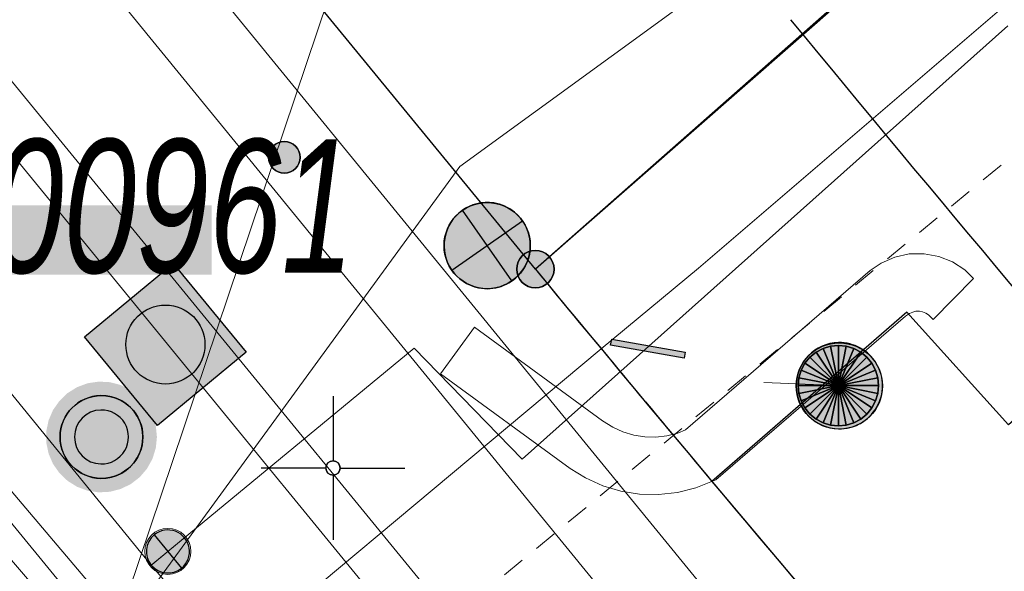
# Model space of a CAD drawing. Header units: metres. Extents: x 2695560 to 2696939, y 1260529 to 1262050.
# Tile 152 of 256: x 2695723.24 to 2695731.81, y 1260923.91 to 1260928.71. Entities that reach past the tile are written whole.
import ezdxf

# ---------------------------------------------------------------- set-up
doc = ezdxf.new("R2010")
doc.units = ezdxf.units.M
doc.linetypes.add('AUSGEZOGEN', pattern=[0])
doc.linetypes.add('VERDECKT2_S2', pattern=[0.36, 0.2, -0.16])
for name, color, linetype in [('XR$1$AV_Grenzpunkte', 7, 'AUSGEZOGEN'), ('XR$1$AV_Koordinatennetzpunkte', 7, 'AUSGEZOGEN'), ('XR$1$AV_Lagefixpunkt-Nr.', 7, 'AUSGEZOGEN'), ('XR$1$AV_Lagefixpunkte', 7, 'AUSGEZOGEN'), ('XR$1$AV_Linien (BB)', 7, 'AUSGEZOGEN'), ('XR$1$AW_LK_Schachtdeckel', 24, 'AUSGEZOGEN'), ('XR$1$EW_LK_Knoten', 1, 'AUSGEZOGEN'), ('XR$1$Liegenschaftsgrenzen', 7, 'AUSGEZOGEN'), ('XR$1$PFAV', 255, 'AUSGEZOGEN'), ('XR$1$PFAW', 255, 'AUSGEZOGEN'), ('XR$1$PFEW', 255, 'AUSGEZOGEN'), ('XR$1$PFWA', 255, 'AUSGEZOGEN'), ('XR$1$RAEW', 8, 'AUSGEZOGEN'), ('XR$1$RP_Abstandslinie', 7, 'AUSGEZOGEN'), ('XR$1$WA_LK_Absperrarmatur', 171, 'AUSGEZOGEN'), ('XR$1$WA_LK_Rohrleitungsteil', 171, 'AUSGEZOGEN')]:
    doc.layers.add(name, color=color, linetype=linetype)
for name, color, linetype, lineweight in [('XR$2$ABW-Linie-R-genau', 4, 'AUSGEZOGEN', 18), ('XR$2$ABW-Linie-R-ungenau', 4, 'VERDECKT2_S2', 18), ('XR$2$ABW-LinieFlaeche-R-genau', 4, 'AUSGEZOGEN', 18), ('XR$2$ABW-Punkt', 6, 'AUSGEZOGEN', 18), ('XR$2$ELE-Flaeche-oberirdisch', 1, 'AUSGEZOGEN', 18), ('XR$2$ELE-LinieFlaeche-genau', 1, 'AUSGEZOGEN', 18), ('XR$2$GAS-Linie-genau', 12, 'AUSGEZOGEN', 18), ('XR$2$KOM-Linie-U-genau', 91, 'AUSGEZOGEN', 18), ('XR$2$WAS-Linie-genau', 5, 'AUSGEZOGEN', 18), ('XR$2$WAS-Punkt', 5, 'AUSGEZOGEN', 18)]:
    doc.layers.add(name, color=color, linetype=linetype, lineweight=lineweight)
doc.styles.add('ARIAL', font='arial.ttf')

# ---------------------------------------------------------------- blocks, each defined once
blk = doc.blocks.new('COMPLEXOBJECT_470')
at = {"layer": 'XR$1$AV_Linien (BB)', "color": 7, "linetype": 'AUSGEZOGEN', "transparency": 33554687}
blk.add_arc((5937.3837, 11100.3474), 272.9562, 220.002895, 222.091605, dxfattribs=at)
blk = doc.blocks.new('COMPLEXOBJECT_1384')
at = {"layer": 'XR$1$Liegenschaftsgrenzen', "color": 7, "linetype": 'AUSGEZOGEN', "transparency": 33554687}
blk.add_arc((5936.4629, 11099.5673), 271.7499, 219.495374, 222.099685, dxfattribs=at)
blk = doc.blocks.new('BWAV1')
at = {"layer": 'XR$1$PFAV', "transparency": 33554687}
blk.add_hatch(color=7, dxfattribs=at).paths.add_polyline_path([(0.67, 0), (0.656, 0.135), (0.616, 0.264), (0.55, 0.383), (0.462, 0.486), (0.354, 0.569), (0.233, 0.628), (0.101, 0.662), (-0.034, 0.669), (-0.168, 0.649), (-0.295, 0.602), (-0.41, 0.53), (-0.508, 0.436), (-0.586, 0.325), (-0.639, 0.201), (-0.667, 0.068), (-0.667, -0.068), (-0.639, -0.201), (-0.586, -0.325), (-0.508, -0.436), (-0.41, -0.53), (-0.295, -0.602), (-0.168, -0.649), (-0.034, -0.669), (0.101, -0.662), (0.233, -0.628), (0.354, -0.569), (0.462, -0.486), (0.55, -0.383), (0.616, -0.264), (0.656, -0.135)])
at = {"color": 7, "transparency": 33554687}
for radius, start, end in [(0.5, 91.1948, 268.8052), (0.5, 268.8052, 91.1948), (0.326, 91.1948, 268.8052), (0.326, 268.8052, 91.1948)]:
    blk.add_arc((0, 0), radius, start, end, dxfattribs=at)
at = {"layer": 'XR$1$PFAV', "transparency": 33554687}
blk.add_circle((0, 0), 0.5, dxfattribs=at)
blk = doc.blocks.new('BAV15')
at = {"layer": 'XR$1$PFAV', "transparency": 33554687}
blk.add_hatch(color=7, dxfattribs=at).paths.add_polyline_path([(0.5, 0), (0.49, 0.101), (0.459, 0.197), (0.41, 0.286), (0.344, 0.362), (0.264, 0.424), (0.174, 0.469), (0.076, 0.494), (-0.025, 0.499), (-0.125, 0.484), (-0.22, 0.449), (-0.306, 0.395), (-0.379, 0.326), (-0.437, 0.243), (-0.477, 0.15), (-0.497, 0.051), (-0.497, -0.051), (-0.477, -0.15), (-0.437, -0.243), (-0.379, -0.326), (-0.306, -0.395), (-0.22, -0.449), (-0.125, -0.484), (-0.025, -0.499), (0.076, -0.494), (0.174, -0.469), (0.264, -0.424), (0.344, -0.362), (0.41, -0.286), (0.459, -0.197), (0.49, -0.101)])
at = {"color": 7, "transparency": 33554687}
for start, end in [(90, 270), (270, 90)]:
    blk.add_arc((0, 0), 0.5, start, end, dxfattribs=at)
at = {"layer": 'XR$1$PFAV', "transparency": 33554687}
blk.add_circle((0, 0), 0.5, dxfattribs=at)
blk = doc.blocks.new('BAV2041')
at = {"color": 7, "transparency": 33554687}
for p, q in [((0, 0.5), (0, 0.05)), ((-0.05, 0), (-0.5, 0)), ((0.05, 0), (0.5, 0)), ((0, -0.05), (0, -0.5))]:
    blk.add_line(p, q, dxfattribs=at)
blk.add_circle((0, 0), 0.05, dxfattribs=at)
for start, end in [(90, 270), (270, 90)]:
    blk.add_arc((0, 0), 0.05, start, end, dxfattribs=at)
blk = doc.blocks.new('COMPLEXOBJECT_1445')
at = {"layer": 'XR$1$RP_Abstandslinie', "color": 7, "linetype": 'AUSGEZOGEN', "transparency": 33554687}
blk.add_arc((5936.6668, 11099.6986), 268.8977, 219.433377, 224.519631, dxfattribs=at)
blk = doc.blocks.new('BAW2087')
at = {"lineweight": 25, "true_color": 0x000000, "transparency": 33554687}
h = blk.add_hatch(color=18, dxfattribs=at)
h.paths.add_polyline_path([(-0.5, 0.5), (-0.5, -0.5), (0.5, -0.5), (0.5, 0.5)])
h.paths.add_polyline_path([(0.3367, -0.0692), (0.3159, -0.1356), (0.2821, -0.1964), (0.2368, -0.2491), (0.1818, -0.2917), (0.1194, -0.3224), (0.0521, -0.3398), (-0.0174, -0.3433), (-0.0862, -0.3328), (-0.1514, -0.3086), (-0.2104, -0.2718), (-0.2608, -0.2239), (-0.3006, -0.1668), (-0.328, -0.1029), (-0.342, -0.0348), (-0.342, 0.0348), (-0.328, 0.1029), (-0.3006, 0.1668), (-0.2608, 0.2239), (-0.2104, 0.2718), (-0.1514, 0.3086), (-0.0862, 0.3328), (-0.0174, 0.3433), (0.0521, 0.3398), (0.1194, 0.3224), (0.1818, 0.2917), (0.2368, 0.2491), (0.2821, 0.1964), (0.3159, 0.1356), (0.3367, 0.0692), (0.3438, 0)], flags=16)
at = {"layer": 'XR$1$PFAW', "lineweight": 25, "transparency": 33554687}
blk.add_hatch(color=7, dxfattribs=at).paths.add_polyline_path([(0.3438, 0), (0.3367, 0.0692), (0.3159, 0.1356), (0.2821, 0.1964), (0.2368, 0.2491), (0.1818, 0.2917), (0.1194, 0.3224), (0.0521, 0.3398), (-0.0174, 0.3433), (-0.0862, 0.3328), (-0.1514, 0.3086), (-0.2104, 0.2718), (-0.2608, 0.2239), (-0.3006, 0.1668), (-0.328, 0.1029), (-0.342, 0.0348), (-0.342, -0.0348), (-0.328, -0.1029), (-0.3006, -0.1668), (-0.2608, -0.2239), (-0.2104, -0.2718), (-0.1514, -0.3086), (-0.0862, -0.3328), (-0.0174, -0.3433), (0.0521, -0.3398), (0.1194, -0.3224), (0.1818, -0.2917), (0.2368, -0.2491), (0.2821, -0.1964), (0.3159, -0.1356), (0.3367, -0.0692)])
at = {"lineweight": 25, "transparency": 33554687}
for p, q in [((-0.5, 0.5, 0.993), (0.5, 0.5, 0.993)), ((-0.5, -0.5, 0.993), (-0.5, 0.5, 0.993)), ((0.5, 0.5, 0.993), (0.5, -0.5, 0.993)), ((0.5, -0.5, 0.993), (-0.5, -0.5, 0.993))]:
    blk.add_line(p, q, dxfattribs=at)
blk.add_circle((0, 0), 0.3438, dxfattribs=at)
at = {"layer": 'XR$1$PFAW', "lineweight": 25, "transparency": 33554687}
blk.add_line((-0.5, 0.5), (0.5, 0.5), dxfattribs=at)
at = {"layer": 'XR$1$PFAW', "color": 31, "lineweight": 25, "transparency": 33554687}
for p, q in [((-0.5, -0.5), (-0.5, 0.5)), ((0.5, 0.5), (0.5, -0.5)), ((0.5, -0.5), (-0.5, -0.5))]:
    blk.add_line(p, q, dxfattribs=at)
at = {"layer": 'XR$1$PFAW', "lineweight": 25, "transparency": 33554687}
blk.add_circle((0, 0), 0.3438, dxfattribs=at)
blk = doc.blocks.new('BAW2082')
at = {"layer": 'XR$1$PFAW', "transparency": 33554687}
blk.add_hatch(color=7, dxfattribs=at).paths.add_polyline_path([(0.509, -0.003), (0.499, 0.098), (0.469, 0.194), (0.42, 0.283), (0.354, 0.359), (0.274, 0.421), (0.183, 0.466), (0.085, 0.491), (-0.016, 0.496), (-0.116, 0.481), (-0.211, 0.446), (-0.297, 0.392), (-0.37, 0.323), (-0.428, 0.24), (-0.468, 0.147), (-0.488, 0.047), (-0.488, -0.054), (-0.468, -0.153), (-0.428, -0.246), (-0.37, -0.329), (-0.297, -0.398), (-0.211, -0.452), (-0.116, -0.487), (-0.016, -0.502), (0.085, -0.497), (0.183, -0.472), (0.274, -0.427), (0.354, -0.366), (0.42, -0.289), (0.469, -0.2), (0.499, -0.104)])
at = {"transparency": 33554687}
for start, end in [(91.1948, 268.8052), (268.8052, 91.1948)]:
    blk.add_arc((0.01, 0), 0.5, start, end, dxfattribs=at)
at = {"layer": 'XR$1$PFAW', "transparency": 33554687}
blk.add_circle((0.009, -0.003), 0.5, dxfattribs=at)
blk = doc.blocks.new('BWA2013')
at = {"true_color": 0x000000, "transparency": 33554687}
blk.add_hatch(color=18, dxfattribs=at).paths.add_polyline_path([(-0.291, -0.409), (0.352, 0.357), (0.291, 0.409), (-0.352, -0.357)])
at = {"transparency": 33554687}
blk.add_lwpolyline([(-0.291, -0.409), (-0.352, -0.357), (0.291, 0.409), (0.352, 0.357), (-0.291, -0.409)], close=True, dxfattribs=at)
blk = doc.blocks.new('BWA965')
at = {"layer": 'XR$1$PFWA', "transparency": 33554687}
blk.add_hatch(color=7, dxfattribs=at).paths.add_polyline_path([(0, 0.5), (-0.051, 0.497), (-0.101, 0.49), (-0.15, 0.477), (-0.197, 0.459), (-0.243, 0.437), (-0.286, 0.41), (-0.326, 0.379), (-0.362, 0.344), (-0.395, 0.306), (-0.424, 0.264), (-0.449, 0.22), (-0.469, 0.174), (-0.484, 0.125), (-0.494, 0.076), (-0.499, 0.025), (-0.499, -0.025), (-0.494, -0.076), (-0.484, -0.125), (-0.469, -0.174), (-0.449, -0.22), (-0.424, -0.264), (-0.395, -0.306), (-0.362, -0.344), (-0.326, -0.379), (-0.286, -0.41), (-0.243, -0.437), (-0.197, -0.459), (-0.15, -0.477), (-0.101, -0.49), (-0.051, -0.497), (0, -0.5), (0.051, -0.497), (0.101, -0.49), (0.15, -0.477), (0.197, -0.459), (0.243, -0.437), (0.286, -0.41), (0.326, -0.379), (0.362, -0.344), (0.395, -0.306), (0.424, -0.264), (0.449, -0.22), (0.469, -0.174), (0.484, -0.125), (0.494, -0.076), (0.499, -0.025), (0.499, 0.025), (0.494, 0.076), (0.484, 0.125), (0.469, 0.174), (0.449, 0.22), (0.424, 0.264), (0.395, 0.306), (0.362, 0.344), (0.326, 0.379), (0.286, 0.41), (0.243, 0.437), (0.197, 0.459), (0.15, 0.477), (0.101, 0.49), (0.051, 0.497)])
at = {"transparency": 33554687}
blk.add_line((0, 0.5), (0, -0.5), dxfattribs=at)
for start, end in [(90, 270), (270, 90)]:
    blk.add_arc((0, 0), 0.5, start, end, dxfattribs=at)
blk = doc.blocks.new('BEWLP2549_S')
at = {"layer": 'XR$1$PFEW', "transparency": 33554687}
blk.add_hatch(color=7, dxfattribs=at).paths.add_polyline_path([(0.5, 0), (0.49, 0.101), (0.459, 0.197), (0.41, 0.286), (0.344, 0.362), (0.264, 0.424), (0.174, 0.469), (0.076, 0.494), (-0.025, 0.499), (-0.125, 0.484), (-0.22, 0.449), (-0.306, 0.395), (-0.379, 0.326), (-0.437, 0.243), (-0.477, 0.15), (-0.497, 0.051), (-0.497, -0.051), (-0.477, -0.15), (-0.437, -0.243), (-0.379, -0.326), (-0.306, -0.395), (-0.22, -0.449), (-0.125, -0.484), (-0.025, -0.499), (0.076, -0.494), (0.174, -0.469), (0.264, -0.424), (0.344, -0.362), (0.41, -0.286), (0.459, -0.197), (0.49, -0.101)])
at = {"color": 1, "transparency": 33554687}
for p, q in [((0.354, -0.354), (-0.354, 0.354)), ((-0.354, -0.354), (0.354, 0.354))]:
    blk.add_line(p, q, dxfattribs=at)
for start, end in [(91.3809, 268.6191), (268.6191, 91.3809)]:
    blk.add_arc((0, 0), 0.5, start, end, dxfattribs=at)
at = {"layer": 'XR$1$PFEW', "transparency": 33554687}
blk.add_circle((0, 0), 0.5, dxfattribs=at)
blk = doc.blocks.new('BEW957')
at = {"layer": 'XR$1$RAEW', "transparency": 33554687}
blk.add_hatch(color=1, dxfattribs=at).paths.add_polyline_path([(-0.5, 0), (-0.497, -0.051), (-0.49, -0.101), (-0.477, -0.15), (-0.459, -0.197), (-0.437, -0.243), (-0.41, -0.286), (-0.379, -0.326), (-0.344, -0.362), (-0.306, -0.395), (-0.264, -0.424), (-0.22, -0.449), (-0.174, -0.469), (-0.125, -0.484), (-0.076, -0.494), (-0.025, -0.499), (0.025, -0.499), (0.076, -0.494), (0.125, -0.484), (0.174, -0.469), (0.22, -0.449), (0.264, -0.424), (0.306, -0.395), (0.344, -0.362), (0.379, -0.326), (0.41, -0.286), (0.437, -0.243), (0.459, -0.197), (0.477, -0.15), (0.49, -0.101), (0.497, -0.051), (0.5, 0), (0.497, 0.051), (0.49, 0.101), (0.477, 0.15), (0.459, 0.197), (0.437, 0.243), (0.41, 0.286), (0.379, 0.326), (0.344, 0.362), (0.306, 0.395), (0.264, 0.424), (0.22, 0.449), (0.174, 0.469), (0.125, 0.484), (0.076, 0.494), (0.025, 0.499), (-0.025, 0.499), (-0.076, 0.494), (-0.125, 0.484), (-0.174, 0.469), (-0.22, 0.449), (-0.264, 0.424), (-0.306, 0.395), (-0.344, 0.362), (-0.379, 0.326), (-0.41, 0.286), (-0.437, 0.243), (-0.459, 0.197), (-0.477, 0.15), (-0.49, 0.101), (-0.497, 0.051)])
at = {"color": 1, "transparency": 33554687}
for start, end in [(90, 180), (0, 90), (180, 270), (270, 0)]:
    blk.add_arc((0, 0), 0.5, start, end, dxfattribs=at)
at = {"layer": 'XR$1$RAEW', "color": 1, "transparency": 33554687}
blk.add_circle((0, 0), 0.5, dxfattribs=at)
blk = doc.blocks.new('WAS-ABSPERRORGAN')
at = {"layer": 'XR$2$WAS-Punkt', "linetype": 'AUSGEZOGEN', "transparency": 33554687}
for p, q in [((0, 200, 2500), (0, -200, 2500)), ((0, 0), (0, 0))]:
    blk.add_line(p, q, dxfattribs=at)
blk.add_circle((0, 0, 502500), 200, dxfattribs=at)
blk = doc.blocks.new('ABW-KONTROLLSCHACHT')
at = {"layer": 'XR$2$ABW-Punkt', "linetype": 'AUSGEZOGEN', "lineweight": 25, "transparency": 33554687}
for points in [[(-68.3, 343.3, 2500), (0, 0, 2500), (-133.9, 323.4, 2500)], [(-68.3, 343.3), (0, 0), (-133.9, 323.4)], [(-68.3, 343.3, 2500), (-68.3, 343.3), (-133.9, 323.4), (-133.9, 323.4, 2500)], [(0, 350, 2500), (0, 0, 2500), (-68.3, 343.3, 2500)], [(0, 350), (0, 0), (-68.3, 343.3)], [(0, 350, 2500), (0, 350), (-68.3, 343.3), (-68.3, 343.3, 2500)], [(68.3, 343.3, 2500), (0, 0, 2500), (0, 350, 2500)], [(68.3, 343.3), (0, 0), (0, 350)], [(68.3, 343.3, 2500), (68.3, 343.3), (0, 350), (0, 350, 2500)], [(133.9, 323.4, 2500), (0, 0, 2500), (68.3, 343.3, 2500)], [(133.9, 323.4), (0, 0), (68.3, 343.3)], [(133.9, 323.4, 2500), (133.9, 323.4), (68.3, 343.3), (68.3, 343.3, 2500)], [(-194.4, 291, 2500), (0, 0, 2500), (-247.5, 247.5, 2500)], [(-194.4, 291), (0, 0), (-247.5, 247.5)], [(-194.4, 291, 2500), (-194.4, 291), (-247.5, 247.5), (-247.5, 247.5, 2500)], [(-133.9, 323.4, 2500), (0, 0, 2500), (-194.4, 291, 2500)], [(-133.9, 323.4), (0, 0), (-194.4, 291)], [(-133.9, 323.4, 2500), (-133.9, 323.4), (-194.4, 291), (-194.4, 291, 2500)], [(194.4, 291, 2500), (0, 0, 2500), (133.9, 323.4, 2500)], [(194.4, 291), (0, 0), (133.9, 323.4)], [(247.5, 247.5, 2500), (0, 0, 2500), (194.4, 291, 2500)], [(247.5, 247.5), (0, 0), (194.4, 291)], [(194.4, 291, 2500), (194.4, 291), (133.9, 323.4), (133.9, 323.4, 2500)], [(247.5, 247.5, 2500), (247.5, 247.5), (194.4, 291), (194.4, 291, 2500)], [(-291, 194.4, 2500), (0, 0, 2500), (-323.4, 133.9, 2500)], [(-291, 194.4), (0, 0), (-323.4, 133.9)], [(-291, 194.4, 2500), (-291, 194.4), (-323.4, 133.9), (-323.4, 133.9, 2500)], [(-247.5, 247.5, 2500), (0, 0, 2500), (-291, 194.4, 2500)], [(-247.5, 247.5), (0, 0), (-291, 194.4)], [(-247.5, 247.5, 2500), (-247.5, 247.5), (-291, 194.4), (-291, 194.4, 2500)], [(291, 194.4, 2500), (0, 0, 2500), (247.5, 247.5, 2500)], [(291, 194.4), (0, 0), (247.5, 247.5)], [(323.4, 133.9, 2500), (0, 0, 2500), (291, 194.4, 2500)], [(323.4, 133.9), (0, 0), (291, 194.4)], [(291, 194.4, 2500), (291, 194.4), (247.5, 247.5), (247.5, 247.5, 2500)], [(323.4, 133.9, 2500), (323.4, 133.9), (291, 194.4), (291, 194.4, 2500)], [(-323.4, 133.9, 2500), (0, 0, 2500), (-343.3, 68.3, 2500)], [(-323.4, 133.9), (0, 0), (-343.3, 68.3)], [(-323.4, 133.9, 2500), (-323.4, 133.9), (-343.3, 68.3), (-343.3, 68.3, 2500)], [(343.3, 68.3, 2500), (0, 0, 2500), (323.4, 133.9, 2500)], [(343.3, 68.3), (0, 0), (323.4, 133.9)], [(343.3, 68.3, 2500), (343.3, 68.3), (323.4, 133.9), (323.4, 133.9, 2500)], [(-343.3, 68.3, 2500), (0, 0, 2500), (-350, 0, 2500)], [(-343.3, 68.3), (0, 0), (-350, 0)], [(-343.3, 68.3, 2500), (-343.3, 68.3), (-350, 0), (-350, 0, 2500)], [(-350, 0, 2500), (0, 0, 2500), (-343.3, -68.3, 2500)], [(-350, 0), (0, 0), (-343.3, -68.3)], [(-343.3, -68.3, 2500), (0, 0, 2500), (-323.4, -133.9, 2500)], [(-343.3, -68.3), (0, 0), (-323.4, -133.9)], [(-323.4, -133.9, 2500), (0, 0, 2500), (-291, -194.4, 2500)], [(-323.4, -133.9), (0, 0), (-291, -194.4)], [(-291, -194.4, 2500), (0, 0, 2500), (-247.5, -247.5, 2500)], [(-291, -194.4), (0, 0), (-247.5, -247.5)], [(-247.5, -247.5, 2500), (0, 0, 2500), (-194.4, -291, 2500)], [(-247.5, -247.5), (0, 0), (-194.4, -291)], [(-194.4, -291, 2500), (0, 0, 2500), (-133.9, -323.4, 2500)], [(-194.4, -291), (0, 0), (-133.9, -323.4)], [(-133.9, -323.4, 2500), (0, 0, 2500), (-68.3, -343.3, 2500)], [(-133.9, -323.4), (0, 0), (-68.3, -343.3)], [(-68.3, -343.3, 2500), (0, 0, 2500), (0, -350, 2500)], [(-68.3, -343.3), (0, 0), (0, -350)], [(350, 0, 2500), (0, 0, 2500), (343.3, 68.3, 2500)], [(350, 0), (0, 0), (343.3, 68.3)], [(0, -350, 2500), (0, 0, 2500), (68.3, -343.3, 2500)], [(68.3, -343.3, 2500), (0, 0, 2500), (133.9, -323.4, 2500)], [(133.9, -323.4, 2500), (0, 0, 2500), (194.4, -291, 2500)], [(194.4, -291, 2500), (0, 0, 2500), (247.5, -247.5, 2500)], [(247.5, -247.5, 2500), (0, 0, 2500), (291, -194.4, 2500)], [(291, -194.4, 2500), (0, 0, 2500), (323.4, -133.9, 2500)], [(323.4, -133.9, 2500), (0, 0, 2500), (343.3, -68.3, 2500)], [(343.3, -68.3, 2500), (0, 0, 2500), (350, 0, 2500)], [(0, -350), (0, 0), (68.3, -343.3)], [(68.3, -343.3), (0, 0), (133.9, -323.4)], [(133.9, -323.4), (0, 0), (194.4, -291)], [(194.4, -291), (0, 0), (247.5, -247.5)], [(247.5, -247.5), (0, 0), (291, -194.4)], [(291, -194.4), (0, 0), (323.4, -133.9)], [(323.4, -133.9), (0, 0), (343.3, -68.3)], [(343.3, -68.3), (0, 0), (350, 0)], [(350, 0, 2500), (350, 0), (343.3, 68.3), (343.3, 68.3, 2500)], [(-350, 0, 2500), (-350, 0), (-343.3, -68.3), (-343.3, -68.3, 2500)], [(-343.3, -68.3, 2500), (-343.3, -68.3), (-323.4, -133.9), (-323.4, -133.9, 2500)], [(323.4, -133.9, 2500), (323.4, -133.9), (343.3, -68.3), (343.3, -68.3, 2500)], [(343.3, -68.3, 2500), (343.3, -68.3), (350, 0), (350, 0, 2500)], [(-323.4, -133.9, 2500), (-323.4, -133.9), (-291, -194.4), (-291, -194.4, 2500)], [(291, -194.4, 2500), (291, -194.4), (323.4, -133.9), (323.4, -133.9, 2500)], [(-291, -194.4, 2500), (-291, -194.4), (-247.5, -247.5), (-247.5, -247.5, 2500)], [(-247.5, -247.5, 2500), (-247.5, -247.5), (-194.4, -291), (-194.4, -291, 2500)], [(194.4, -291, 2500), (194.4, -291), (247.5, -247.5), (247.5, -247.5, 2500)], [(247.5, -247.5, 2500), (247.5, -247.5), (291, -194.4), (291, -194.4, 2500)], [(-194.4, -291, 2500), (-194.4, -291), (-133.9, -323.4), (-133.9, -323.4, 2500)], [(-133.9, -323.4, 2500), (-133.9, -323.4), (-68.3, -343.3), (-68.3, -343.3, 2500)], [(68.3, -343.3, 2500), (68.3, -343.3), (133.9, -323.4), (133.9, -323.4, 2500)], [(133.9, -323.4, 2500), (133.9, -323.4), (194.4, -291), (194.4, -291, 2500)], [(-68.3, -343.3, 2500), (-68.3, -343.3), (0, -350), (0, -350, 2500)], [(0, -350, 2500), (0, -350), (68.3, -343.3), (68.3, -343.3, 2500)]]:
    blk.add_3dface(points, dxfattribs=at)
blk = doc.blocks.new('ABW-DECKEL')
at = {"layer": 'XR$2$ABW-Punkt', "linetype": 'AUSGEZOGEN', "lineweight": 25, "transparency": 33554687}
for points in [[(-68.3, 343.3, 2500), (0, 0, 2500), (-133.9, 323.4, 2500)], [(-68.3, 343.3), (0, 0), (-133.9, 323.4)], [(-68.3, 343.3, 2500), (-68.3, 343.3), (-133.9, 323.4), (-133.9, 323.4, 2500)], [(0, 350, 2500), (0, 0, 2500), (-68.3, 343.3, 2500)], [(0, 350), (0, 0), (-68.3, 343.3)], [(0, 350, 2500), (0, 350), (-68.3, 343.3), (-68.3, 343.3, 2500)], [(68.3, 343.3, 2500), (0, 0, 2500), (0, 350, 2500)], [(68.3, 343.3), (0, 0), (0, 350)], [(68.3, 343.3, 2500), (68.3, 343.3), (0, 350), (0, 350, 2500)], [(133.9, 323.4, 2500), (0, 0, 2500), (68.3, 343.3, 2500)], [(133.9, 323.4), (0, 0), (68.3, 343.3)], [(133.9, 323.4, 2500), (133.9, 323.4), (68.3, 343.3), (68.3, 343.3, 2500)], [(-194.4, 291, 2500), (0, 0, 2500), (-247.5, 247.5, 2500)], [(-194.4, 291), (0, 0), (-247.5, 247.5)], [(-194.4, 291, 2500), (-194.4, 291), (-247.5, 247.5), (-247.5, 247.5, 2500)], [(-133.9, 323.4, 2500), (0, 0, 2500), (-194.4, 291, 2500)], [(-133.9, 323.4), (0, 0), (-194.4, 291)], [(-133.9, 323.4, 2500), (-133.9, 323.4), (-194.4, 291), (-194.4, 291, 2500)], [(194.4, 291, 2500), (0, 0, 2500), (133.9, 323.4, 2500)], [(194.4, 291), (0, 0), (133.9, 323.4)], [(247.5, 247.5, 2500), (0, 0, 2500), (194.4, 291, 2500)], [(247.5, 247.5), (0, 0), (194.4, 291)], [(194.4, 291, 2500), (194.4, 291), (133.9, 323.4), (133.9, 323.4, 2500)], [(247.5, 247.5, 2500), (247.5, 247.5), (194.4, 291), (194.4, 291, 2500)], [(-291, 194.4, 2500), (0, 0, 2500), (-323.4, 133.9, 2500)], [(-291, 194.4), (0, 0), (-323.4, 133.9)], [(-291, 194.4, 2500), (-291, 194.4), (-323.4, 133.9), (-323.4, 133.9, 2500)], [(-247.5, 247.5, 2500), (0, 0, 2500), (-291, 194.4, 2500)], [(-247.5, 247.5), (0, 0), (-291, 194.4)], [(-247.5, 247.5, 2500), (-247.5, 247.5), (-291, 194.4), (-291, 194.4, 2500)], [(291, 194.4, 2500), (0, 0, 2500), (247.5, 247.5, 2500)], [(291, 194.4), (0, 0), (247.5, 247.5)], [(323.4, 133.9, 2500), (0, 0, 2500), (291, 194.4, 2500)], [(323.4, 133.9), (0, 0), (291, 194.4)], [(291, 194.4, 2500), (291, 194.4), (247.5, 247.5), (247.5, 247.5, 2500)], [(323.4, 133.9, 2500), (323.4, 133.9), (291, 194.4), (291, 194.4, 2500)], [(-323.4, 133.9, 2500), (0, 0, 2500), (-343.3, 68.3, 2500)], [(-323.4, 133.9), (0, 0), (-343.3, 68.3)], [(-323.4, 133.9, 2500), (-323.4, 133.9), (-343.3, 68.3), (-343.3, 68.3, 2500)], [(343.3, 68.3, 2500), (0, 0, 2500), (323.4, 133.9, 2500)], [(343.3, 68.3), (0, 0), (323.4, 133.9)], [(343.3, 68.3, 2500), (343.3, 68.3), (323.4, 133.9), (323.4, 133.9, 2500)], [(-343.3, 68.3, 2500), (0, 0, 2500), (-350, 0, 2500)], [(-343.3, 68.3), (0, 0), (-350, 0)], [(-343.3, 68.3, 2500), (-343.3, 68.3), (-350, 0), (-350, 0, 2500)], [(-350, 0, 2500), (0, 0, 2500), (-343.3, -68.3, 2500)], [(-350, 0), (0, 0), (-343.3, -68.3)], [(-343.3, -68.3, 2500), (0, 0, 2500), (-323.4, -133.9, 2500)], [(-343.3, -68.3), (0, 0), (-323.4, -133.9)], [(-323.4, -133.9, 2500), (0, 0, 2500), (-291, -194.4, 2500)], [(-323.4, -133.9), (0, 0), (-291, -194.4)], [(-291, -194.4, 2500), (0, 0, 2500), (-247.5, -247.5, 2500)], [(-291, -194.4), (0, 0), (-247.5, -247.5)], [(-247.5, -247.5, 2500), (0, 0, 2500), (-194.4, -291, 2500)], [(-247.5, -247.5), (0, 0), (-194.4, -291)], [(-194.4, -291, 2500), (0, 0, 2500), (-133.9, -323.4, 2500)], [(-194.4, -291), (0, 0), (-133.9, -323.4)], [(-133.9, -323.4, 2500), (0, 0, 2500), (-68.3, -343.3, 2500)], [(-133.9, -323.4), (0, 0), (-68.3, -343.3)], [(-68.3, -343.3, 2500), (0, 0, 2500), (0, -350, 2500)], [(-68.3, -343.3), (0, 0), (0, -350)], [(350, 0, 2500), (0, 0, 2500), (343.3, 68.3, 2500)], [(350, 0), (0, 0), (343.3, 68.3)], [(0, -350, 2500), (0, 0, 2500), (68.3, -343.3, 2500)], [(68.3, -343.3, 2500), (0, 0, 2500), (133.9, -323.4, 2500)], [(133.9, -323.4, 2500), (0, 0, 2500), (194.4, -291, 2500)], [(194.4, -291, 2500), (0, 0, 2500), (247.5, -247.5, 2500)], [(247.5, -247.5, 2500), (0, 0, 2500), (291, -194.4, 2500)], [(291, -194.4, 2500), (0, 0, 2500), (323.4, -133.9, 2500)], [(323.4, -133.9, 2500), (0, 0, 2500), (343.3, -68.3, 2500)], [(343.3, -68.3, 2500), (0, 0, 2500), (350, 0, 2500)], [(0, -350), (0, 0), (68.3, -343.3)], [(68.3, -343.3), (0, 0), (133.9, -323.4)], [(133.9, -323.4), (0, 0), (194.4, -291)], [(194.4, -291), (0, 0), (247.5, -247.5)], [(247.5, -247.5), (0, 0), (291, -194.4)], [(291, -194.4), (0, 0), (323.4, -133.9)], [(323.4, -133.9), (0, 0), (343.3, -68.3)], [(343.3, -68.3), (0, 0), (350, 0)], [(350, 0, 2500), (350, 0), (343.3, 68.3), (343.3, 68.3, 2500)], [(-350, 0, 2500), (-350, 0), (-343.3, -68.3), (-343.3, -68.3, 2500)], [(-343.3, -68.3, 2500), (-343.3, -68.3), (-323.4, -133.9), (-323.4, -133.9, 2500)], [(323.4, -133.9, 2500), (323.4, -133.9), (343.3, -68.3), (343.3, -68.3, 2500)], [(343.3, -68.3, 2500), (343.3, -68.3), (350, 0), (350, 0, 2500)], [(-323.4, -133.9, 2500), (-323.4, -133.9), (-291, -194.4), (-291, -194.4, 2500)], [(291, -194.4, 2500), (291, -194.4), (323.4, -133.9), (323.4, -133.9, 2500)], [(-291, -194.4, 2500), (-291, -194.4), (-247.5, -247.5), (-247.5, -247.5, 2500)], [(-247.5, -247.5, 2500), (-247.5, -247.5), (-194.4, -291), (-194.4, -291, 2500)], [(194.4, -291, 2500), (194.4, -291), (247.5, -247.5), (247.5, -247.5, 2500)], [(247.5, -247.5, 2500), (247.5, -247.5), (291, -194.4), (291, -194.4, 2500)], [(-194.4, -291, 2500), (-194.4, -291), (-133.9, -323.4), (-133.9, -323.4, 2500)], [(-133.9, -323.4, 2500), (-133.9, -323.4), (-68.3, -343.3), (-68.3, -343.3, 2500)], [(68.3, -343.3, 2500), (68.3, -343.3), (133.9, -323.4), (133.9, -323.4, 2500)], [(133.9, -323.4, 2500), (133.9, -323.4), (194.4, -291), (194.4, -291, 2500)], [(-68.3, -343.3, 2500), (-68.3, -343.3), (0, -350), (0, -350, 2500)], [(0, -350, 2500), (0, -350), (68.3, -343.3), (68.3, -343.3, 2500)]]:
    blk.add_3dface(points, dxfattribs=at)

msp = doc.modelspace()

# ---------------------------------------------------------------- hatches: boundary and pattern name
at = {"transparency": 33554687}
msp.add_hatch(color=7, dxfattribs=at).paths.add_polyline_path([(2695721.098, 1260927.0948), (2695721.098, 1260926.492), (2695724.9155, 1260926.492), (2695724.9155, 1260927.0948)])

# ---------------------------------------------------------------- linework, layer by layer
at = {"layer": 'XR$1$AV_Linien (BB)', "color": 7, "linetype": 'AUSGEZOGEN', "transparency": 33554687}
for p, q in [((2695727.73, 1260926.54), (2695723.807, 1260931.325)), ((2695731.925, 1260930.236), (2695727.73, 1260926.54))]:
    msp.add_line(p, q, dxfattribs=at)
msp.add_lwpolyline([(2695735.509, 1260928.406), (2695731.845, 1260925.186), (2695730.961, 1260926.165), (2695729.266, 1260924.694)], dxfattribs=at)
msp.add_arc((2695925.2352, 1261089.316), 255.9382, 219.494001, 220.031607, dxfattribs=at)
at = {"layer": 'XR$1$Liegenschaftsgrenzen', "color": 7, "linetype": 'AUSGEZOGEN', "transparency": 33554687}
msp.add_line((2695727.73, 1260926.54), (2695714.36, 1260942.85), dxfattribs=at)
msp.add_lwpolyline([(2695759.631, 1260954.483), (2695758.874, 1260953.82), (2695727.73, 1260926.54)], dxfattribs=at)
at = {"layer": 'XR$2$ABW-Linie-R-genau', "linetype": 'AUSGEZOGEN', "transparency": 33554687}
msp.add_line((2695730.366, 1260925.527), (2695729.717, 1260925.553), dxfattribs=at)
at = {"layer": 'XR$2$ABW-Linie-R-ungenau', "linetype": 'VERDECKT2_S2', "transparency": 33554687}
msp.add_line((2695733.724, 1260929.049), (2695727.007, 1260923.506), dxfattribs=at)
at = {"layer": 'XR$2$ABW-LinieFlaeche-R-genau', "linetype": 'AUSGEZOGEN', "transparency": 33554687}
msp.add_lwpolyline([(2695731.3842, 1260917.5094), (2695698.6132, 1260957.5624), (2695698.9228, 1260957.8156), (2695731.6938, 1260917.7626), (2695731.3842, 1260917.5094)], close=True, dxfattribs=at)
at = {"layer": 'XR$2$ELE-Flaeche-oberirdisch', "transparency": 33554687}
msp.add_lwpolyline([(2695735.971, 1260916.114), (2695730.174, 1260922.567), (2695721.698, 1260932.939), (2695706.559, 1260951.146), (2695701.163, 1260957.4), (2695696.484, 1260963.514), (2695695.968, 1260963.037), (2695700.619, 1260956.958), (2695706.025, 1260950.694), (2695721.158, 1260932.493), (2695729.642, 1260922.111), (2695735.45, 1260915.646), (2695735.971, 1260916.114)], close=True, dxfattribs=at)
at = {"layer": 'XR$2$ELE-LinieFlaeche-genau', "linetype": 'AUSGEZOGEN', "transparency": 33554687}
msp.add_lwpolyline([(2695727.2004, 1260926.034), (2695728.3145, 1260925.2209), (2695728.4039, 1260925.1646), (2695728.4921, 1260925.1245), (2695728.5855, 1260925.0964), (2695728.6811, 1260925.0816), (2695728.7785, 1260925.0793), (2695728.8749, 1260925.0905), (2695728.9695, 1260925.1143), (2695729.0372, 1260925.1415), (2695730.6428, 1260926.527), (2695730.7385, 1260926.5933), (2695730.8561, 1260926.6448), (2695730.9822, 1260926.6727), (2695731.1117, 1260926.6743), (2695731.2394, 1260926.6514), (2695731.3588, 1260926.6023), (2695731.4654, 1260926.5328), (2695731.5402, 1260926.4593), (2695731.1898, 1260926.1027), (2695731.1506, 1260926.1412), (2695731.1252, 1260926.1577), (2695731.0986, 1260926.1686), (2695731.0703, 1260926.1737), (2695731.0398, 1260926.1733), (2695731.0119, 1260926.1672), (2695730.9835, 1260926.1547), (2695730.9492, 1260926.131), (2695729.3008, 1260924.7085), (2695729.1245, 1260924.6377), (2695728.9651, 1260924.5975), (2695728.8015, 1260924.5787), (2695728.6369, 1260924.5824), (2695728.4745, 1260924.6076), (2695728.3159, 1260924.6555), (2695728.1661, 1260924.7234), (2695728.0335, 1260924.8071), (2695726.9056, 1260925.6301), (2695727.2004, 1260926.034)], close=True, dxfattribs=at)
at = {"layer": 'XR$2$GAS-Linie-genau', "linetype": 'AUSGEZOGEN', "transparency": 33554687}
msp.add_line((2695731.778, 1260914.489), (2695722.253, 1260925.689), dxfattribs=at)
at = {"layer": 'XR$2$KOM-Linie-U-genau', "linetype": 'AUSGEZOGEN', "transparency": 33554687}
for p, q in [((2695729.15, 1260926.549), (2695750.502, 1260944.875)), ((2695708.734, 1260941.895), (2695724.039, 1260923.276)), ((2695724.039, 1260923.276), (2695726.124, 1260929.472))]:
    msp.add_line(p, q, dxfattribs=at)
for points in [[(2695724.039, 1260923.276), (2695727.072, 1260927.433), (2695734.378, 1260932.746)], [(2695720.85, 1260926.75), (2695721.491, 1260925.966), (2695727.703, 1260918.728), (2695727.902, 1260918.189)], [(2695724.245, 1260922.453), (2695728.303, 1260925.848), (2695729.15, 1260926.549)]]:
    msp.add_lwpolyline(points, dxfattribs=at)
at = {"layer": 'XR$2$WAS-Linie-genau', "linetype": 'AUSGEZOGEN', "transparency": 33554687}
for p, q in [((2695724.388, 1260923.966), (2695716.858, 1260933.183)), ((2695728.339, 1260925.534), (2695731.84, 1260928.656)), ((2695724.388, 1260923.966), (2695724.533, 1260924.085)), ((2695729.537, 1260917.949), (2695724.388, 1260923.966))]:
    msp.add_line(p, q, dxfattribs=at)
msp.add_lwpolyline([(2695724.533, 1260924.085), (2695726.675, 1260925.854), (2695727.615, 1260924.888), (2695728.339, 1260925.534)], dxfattribs=at)

# ---------------------------------------------------------------- block references
at = {"layer": 'XR$1$AV_Grenzpunkte', "color": 7, "linetype": 'AUSGEZOGEN', "lineweight": -3, "transparency": 33554687, "xscale": 0.3249999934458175, "yscale": 0.3249999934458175}
msp.add_blockref('BAV15', (2695727.73, 1260926.54), dxfattribs=at)
at = {"layer": 'XR$1$AV_Koordinatennetzpunkte', "color": 7, "linetype": 'AUSGEZOGEN', "lineweight": -3, "transparency": 33554687, "xscale": 1.25, "yscale": 1.25}
msp.add_blockref('BAV2041', (2695725.97, 1260924.81), dxfattribs=at)
at = {"layer": 'XR$1$AV_Lagefixpunkte', "color": 7, "linetype": 'AUSGEZOGEN', "lineweight": -3, "transparency": 33554687, "xscale": 0.7199999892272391, "yscale": 0.7199999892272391}
msp.add_blockref('BWAV1', (2695723.956, 1260925.08, 435.542), dxfattribs=at)
at = {"layer": 'XR$1$AV_Linien (BB)', "color": 7, "linetype": 'AUSGEZOGEN', "lineweight": -3, "transparency": 33554687}
msp.add_blockref('COMPLEXOBJECT_470', (2690000.97, 1249999.81), dxfattribs=at)
at = {"layer": 'XR$1$AW_LK_Schachtdeckel', "color": 24, "linetype": 'AUSGEZOGEN', "lineweight": -3, "transparency": 33554687, "rotation": 39.522237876}
msp.add_blockref('BAW2087', (2695724.512, 1260925.884), dxfattribs=at)
at = {"layer": 'XR$1$AW_LK_Schachtdeckel', "color": 24, "linetype": 'AUSGEZOGEN', "lineweight": -3, "transparency": 33554687, "xscale": 0.7499999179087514, "yscale": 0.7499999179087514}
msp.add_blockref('BAW2082', (2695730.367, 1260925.526), dxfattribs=at)
at = {"layer": 'XR$1$EW_LK_Knoten', "color": 1, "linetype": 'AUSGEZOGEN', "lineweight": -3, "transparency": 33554687, "xscale": 0.2749999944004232, "yscale": 0.2749999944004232}
msp.add_blockref('BEW957', (2695725.547, 1260927.512), dxfattribs=at)
at = {"layer": 'XR$1$EW_LK_Knoten', "color": 1, "linetype": 'AUSGEZOGEN', "lineweight": -3, "transparency": 33554687, "xscale": 0.7499999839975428, "yscale": 0.749999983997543, "rotation": 349.9263}
msp.add_blockref('BEWLP2549_S', (2695727.311, 1260926.745), dxfattribs=at)
at = {"layer": 'XR$1$Liegenschaftsgrenzen', "color": 7, "linetype": 'AUSGEZOGEN', "lineweight": -3, "transparency": 33554687}
msp.add_blockref('COMPLEXOBJECT_1384', (2690000.97, 1249999.81), dxfattribs=at)
at = {"layer": 'XR$1$RP_Abstandslinie', "color": 7, "linetype": 'AUSGEZOGEN', "lineweight": -3, "transparency": 33554687}
msp.add_blockref('COMPLEXOBJECT_1445', (2690000.97, 1249999.81), dxfattribs=at)
at = {"layer": 'XR$1$WA_LK_Absperrarmatur', "color": 171, "linetype": 'AUSGEZOGEN', "lineweight": -3, "transparency": 33554687, "xscale": 0.3749999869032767, "yscale": 0.3749999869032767, "rotation": 39.54995357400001}
msp.add_blockref('BWA965', (2695724.534, 1260924.084), dxfattribs=at)
at = {"layer": 'XR$1$WA_LK_Rohrleitungsteil', "color": 171, "linetype": 'AUSGEZOGEN', "lineweight": -3, "transparency": 33554687, "xscale": 0.6499999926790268, "yscale": 0.6499999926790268, "rotation": 299.938038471}
msp.add_blockref('BWA2013', (2695728.709, 1260925.848), dxfattribs=at)
at = {"layer": 'XR$2$ABW-Punkt', "color": 6, "linetype": 'AUSGEZOGEN', "lineweight": 18, "transparency": 33554687, "xscale": 0.001, "yscale": 0.001, "zscale": 0.001, "rotation": 360}
for name in ['ABW-KONTROLLSCHACHT', 'ABW-DECKEL']:
    msp.add_blockref(name, (2695730.366, 1260925.527), dxfattribs=at)
at = {"layer": 'XR$2$WAS-Punkt', "color": 5, "linetype": 'AUSGEZOGEN', "lineweight": 18, "transparency": 33554687, "xscale": 0.001, "yscale": 0.001, "zscale": 0.001, "rotation": 309.6}
msp.add_blockref('WAS-ABSPERRORGAN', (2695724.533, 1260924.085), dxfattribs=at)

# ---------------------------------------------------------------- texts
at = {"layer": 'XR$1$AV_Lagefixpunkt-Nr.', "color": 7, "transparency": 33554687, "insert": (2695721.098, 1260926.492), "char_height": 1.162102, "width": 5.497453, "attachment_point": 7, "style": 'ARIAL'}
msp.add_mtext('\\A1;{\\fArial|i1|b0;\\H1.162102;\\W0.700000;\\C7;20100961}\\P', dxfattribs=at)

doc.saveas('drawing.dxf')
